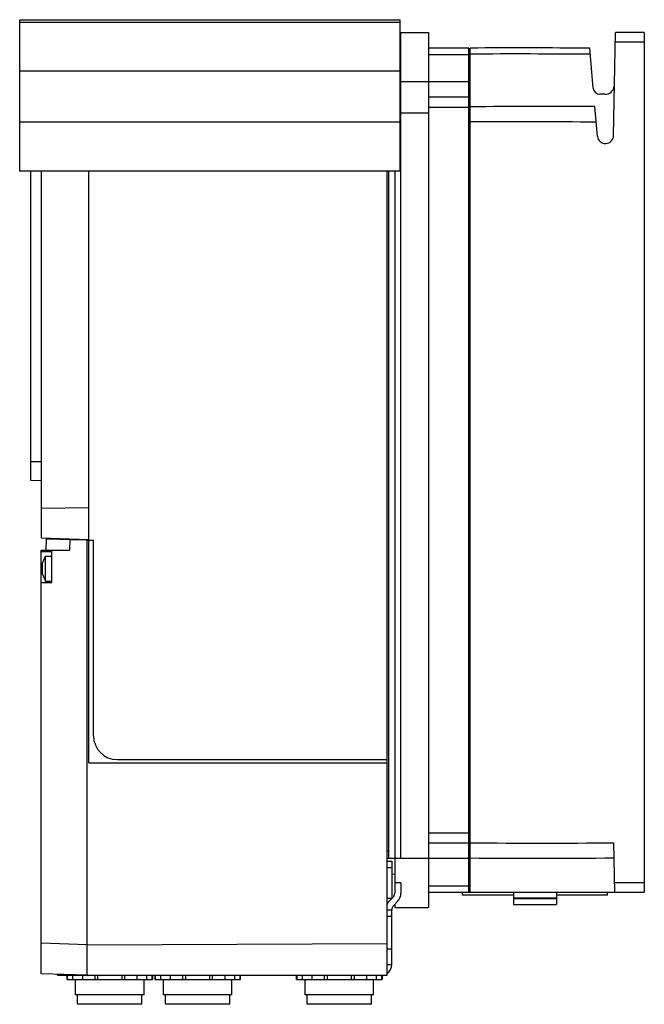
# Model space of a CAD drawing. Header units: millimetres. Extents: x 36 to 239, y 32 to 351.
import ezdxf

# ---------------------------------------------------------------- set-up
doc = ezdxf.new("R2010")
doc.units = ezdxf.units.MM
doc.header["$LTSCALE"] = 24.952756
doc.layers.get('0').update_dxf_attribs({"linetype": 'CONTINUOUS'})

msp = doc.modelspace()

# ---------------------------------------------------------------- linework, layer by layer
at = {"color": 7, "linetype": 'CONTINUOUS'}
for p, q in [((36.3, 302.06), (36.3, 351.26)), ((36.3, 351.26), (159.8, 351.26)), ((36.3, 350.45), (159.8, 350.45)), ((159.8, 302.06), (159.8, 351.26)), ((160.05, 79.06), (160.05, 347.06)), ((160.05, 347.06), (169.05, 347.06)), ((169.05, 347.06), (169.05, 63.06)), ((229.1, 313.64), (229.68, 347.06)), ((239.05, 347.06), (229.68, 347.06)), ((239.05, 347.06), (239.05, 68.06)), ((159.8, 344.56), (160.05, 344.56)), ((182.05, 342.06), (169.05, 342.06)), ((182.05, 68.06), (182.05, 342.06)), ((182.55, 68.06), (182.55, 342.06)), ((229.63, 344.06), (239.05, 344.06)), ((169.05, 339.97), (182.05, 339.97)), ((182.05, 340.06), (182.55, 340.06)), ((222.48, 329.03), (221.34, 341.99)), ((159.8, 334.56), (36.3, 334.56)), ((169.05, 331.06), (160.05, 331.06)), ((182.05, 331.04), (169.05, 331.04)), ((160.05, 328.56), (159.8, 328.56)), ((182.05, 326.06), (169.05, 326.06)), ((226.29, 327.06), (224.63, 327.06)), ((169.05, 322.91), (182.05, 322.91)), ((182.55, 323.06), (182.05, 323.06)), ((223.84, 313.46), (223, 323.05)), ((159.8, 321.07), (160.05, 321.07)), ((160.05, 321.06), (169.05, 321.06)), ((36.3, 318.07), (159.8, 318.07)), ((182.05, 316.06), (182.55, 316.06)), ((159.8, 302.06), (36.3, 302.06)), ((39.95, 201.66), (39.95, 302.06)), ((43.25, 302.06), (43.25, 183.06)), ((58.75, 110.06), (58.75, 302.06)), ((155.55, 41.06), (155.55, 302.06)), ((156.05, 302.06), (156.05, 79.06)), ((158.05, 302.06), (158.05, 67.71)), ((43.25, 207.71), (39.95, 207.71)), ((43.25, 201.55), (39.95, 201.66)), ((43.25, 192.64), (58.75, 192.86)), ((43.25, 183.06), (58.75, 182.56)), ((44.92, 179.06), (45.05, 182.78)), ((45.05, 182.78), (58.25, 182.38)), ((52.55, 182.55), (52.43, 179.06)), ((52.55, 182.56), (58.75, 182.56)), ((58.25, 41.06), (58.25, 182.38)), ((58.25, 182.31), (60.25, 182.31)), ((60.25, 118.77), (60.25, 182.31)), ((43.25, 41.56), (43.25, 179.06)), ((43.25, 179.06), (52.43, 179.06)), ((46.75, 168.56), (46.75, 179.06)), ((43.25, 178.66), (46.75, 178.66)), ((43.65, 174.86), (44.71, 177.16)), ((44.71, 168.95), (44.71, 177.16)), ((44.71, 177.16), (46.75, 177.16)), ((43.65, 173.04), (43.25, 173.04)), ((43.65, 171.26), (43.65, 174.86)), ((43.65, 171.26), (44.71, 168.95)), ((43.25, 168.56), (46.75, 168.56)), ((44.71, 168.95), (46.75, 168.95)), ((58.75, 110.06), (155.55, 110.06)), ((67.96, 111.06), (155.55, 111.06)), ((182.05, 87.23), (169.05, 87.23)), ((169.05, 84.06), (182.05, 84.06)), ((182.05, 86.06), (182.55, 86.06)), ((229.05, 84.07), (229.33, 68.06)), ((155.55, 81.56), (156.05, 81.56)), ((155.55, 79.06), (182.05, 79.06)), ((155.55, 78.06), (157.05, 78.06)), ((157.05, 78.06), (157.05, 65.88)), ((182.05, 78.36), (182.55, 78.36)), ((155.55, 76.06), (157.05, 76.06)), ((157.05, 73.92), (158.05, 73.97)), ((160.05, 71.06), (158.05, 71.06)), ((160.05, 71.06), (160.05, 67.71)), ((239.05, 71.06), (229.28, 71.06)), ((182.05, 69.99), (169.05, 69.99)), ((169.05, 68.06), (239.05, 68.06)), ((180.05, 67.06), (180.05, 68.06)), ((196.54, 68.06), (196.54, 66.06)), ((210.56, 68.06), (210.56, 66.06)), ((227.05, 67.06), (227.05, 68.06)), ((155.55, 66.06), (157.05, 66.06)), ((157.46, 66.3), (156.22, 65.06)), ((157.64, 63.64), (158.88, 64.88)), ((158.05, 64.06), (158.05, 63.06)), ((196.54, 67.06), (180.05, 67.06)), ((210.56, 66.06), (196.54, 66.06)), ((196.54, 66.02), (210.56, 66.02)), ((196.54, 66.02), (196.54, 64.06)), ((196.54, 64.06), (210.56, 64.06)), ((227.05, 67.06), (210.56, 67.06)), ((210.56, 66.02), (210.56, 64.06)), ((157.05, 62.23), (155.55, 62.23)), ((157.05, 44.54), (157.05, 62.23)), ((158.05, 63.06), (169.05, 63.06)), ((155.55, 60.23), (157.05, 60.23)), ((58.25, 50.98), (43.25, 51.46)), ((58.25, 50.88), (155.55, 51.33)), ((157.05, 49.56), (155.55, 49.56)), ((58.25, 41.06), (43.25, 41.56)), ((155.55, 44.56), (157.05, 44.56)), ((48.55, 41.06), (48.55, 41.38)), ((48.55, 41.06), (155.55, 41.06)), ((51.67, 39.68), (51.67, 41.06)), ((51.67, 39.68), (79.43, 39.68)), ((51.87, 39.68), (51.87, 41.06)), ((53.49, 41.06), (53.49, 39.68)), ((54.44, 34.67), (54.44, 39.68)), ((56.66, 41.06), (56.66, 39.68)), ((60.77, 39.68), (60.77, 41.06)), ((61.58, 41.06), (61.58, 39.68)), ((69.52, 39.68), (69.52, 41.06)), ((70.33, 41.06), (70.33, 39.68)), ((74.45, 39.68), (74.45, 41.06)), ((76.66, 34.67), (76.66, 39.68)), ((77.61, 39.68), (77.61, 41.06)), ((79.23, 41.06), (79.23, 39.68)), ((79.43, 41.06), (79.43, 39.68)), ((80.17, 41.06), (80.17, 39.68)), ((80.17, 39.68), (107.93, 39.68)), ((80.37, 39.68), (80.37, 41.06)), ((81.99, 41.06), (81.99, 39.68)), ((82.94, 34.67), (82.94, 39.68)), ((85.16, 41.06), (85.16, 39.68)), ((89.27, 39.68), (89.27, 41.06)), ((90.08, 41.06), (90.08, 39.68)), ((98.02, 39.68), (98.02, 41.06)), ((98.83, 41.06), (98.83, 39.68)), ((102.95, 39.68), (102.95, 41.06)), ((105.16, 34.67), (105.16, 39.68)), ((106.11, 39.68), (106.11, 41.06)), ((107.73, 41.06), (107.73, 39.68)), ((107.93, 39.68), (107.93, 41.06)), ((126.17, 39.68), (126.17, 41.06)), ((126.17, 39.68), (153.93, 39.68)), ((126.37, 39.68), (126.37, 41.06)), ((127.99, 41.06), (127.99, 39.68)), ((128.94, 34.67), (128.94, 39.68)), ((131.16, 41.06), (131.16, 39.68)), ((135.27, 39.68), (135.27, 41.06)), ((136.08, 41.06), (136.08, 39.68)), ((144.02, 39.68), (144.02, 41.06)), ((144.83, 41.06), (144.83, 39.68)), ((148.95, 39.68), (148.95, 41.06)), ((151.16, 34.67), (151.16, 39.68)), ((152.11, 39.68), (152.11, 41.06)), ((153.73, 41.06), (153.73, 39.68)), ((153.93, 41.06), (153.93, 39.68)), ((76.66, 34.67), (54.44, 34.67)), ((55.1, 31.63), (55.1, 34.67)), ((76, 31.63), (76, 34.67)), ((105.16, 34.67), (82.94, 34.67)), ((83.6, 31.63), (83.6, 34.67)), ((104.5, 31.63), (104.5, 34.67)), ((151.16, 34.67), (128.94, 34.67)), ((129.6, 31.63), (129.6, 34.67)), ((150.5, 31.63), (150.5, 34.67)), ((76, 31.63), (55.1, 31.63)), ((104.5, 31.63), (83.6, 31.63)), ((150.5, 31.63), (129.6, 31.63))]:
    msp.add_line(p, q, dxfattribs=at)
for centre, radius, start, end in [((197.36, -2352.99), 2695.09, 89.49009, 90.31485), ((197.6, -2353.05), 2693.18, 89.49127, 90.32024), ((226.29, 330.15), 3.09, 270, 348.3365), ((224.63, 329.21), 2.16, 185, 270), ((207.75, -2352.97), 2676.06, 89.67342, 90.53951), ((199.21, -2353), 2671.11, 89.48021, 90.35738), ((226.46, 313.69), 2.63, 185, 359), ((67.96, 118.77), 7.71, 180, 270), ((204.82, 2748.12), 2664.16, 269.52111, 270.52115), ((204.83, 2748.1), 2669.05, 269.5217, 270.52175), ((156.05, 67.71), 2, 315, 360), ((156.05, 67.71), 4, 315, 360), ((159.05, 62.23), 4, 135, 151.2475), ((159.05, 62.23), 2, 135, 180), ((153.57, 44.54), 3.48, 305.6427, 360)]:
    msp.add_arc(centre, radius, start, end, dxfattribs=at)

doc.saveas('drawing.dxf')
